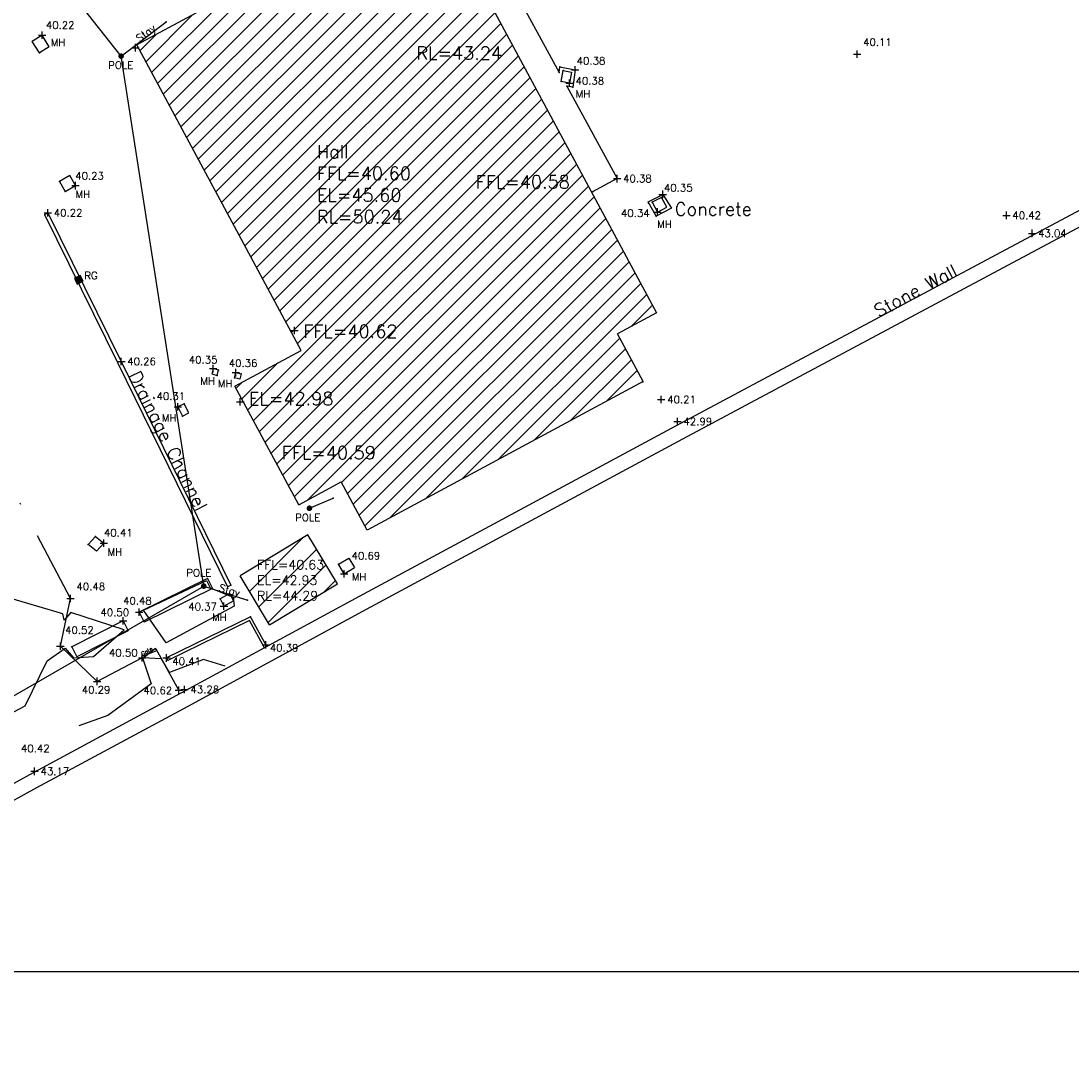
# Model space of a CAD drawing. Header units: metres. Extents: x 514577 to 515059, y 790252 to 790648.
# Tile 18 of 26: x 514904 to 514960, y 790395 to 790451. Entities that reach past the tile are written whole.
import ezdxf
from ezdxf.enums import TextEntityAlignment as Align

# ---------------------------------------------------------------- set-up
doc = ezdxf.new("R2010")
doc.units = ezdxf.units.M
doc.header["$LTSCALE"] = 0.3
for name, pattern in [('0', [48, 16, 16, 16]), ('4', [25.4, 12.7, -6.35, 0, -6.35]), ('PHANTOM', [63.5, 31.75, -6.35, 6.35, -6.35, 6.35, -6.35])]:
    doc.linetypes.add(name, pattern=pattern)
doc.layers.get('0').update_dxf_attribs({"linetype": 'CONTINUOUS'})
for name, color, linetype in [('BUILDING', 1, '0'), ('BUILDING_PNTS', 7, 'CONTINUOUS'), ('CONCRETE', 4, '0'), ('CONCRETE_PNTS', 7, 'CONTINUOUS'), ('CONTOURS', 14, 'CONTINUOUS'), ('FENCE', 4, '4'), ('FENCE_PNTS', 7, 'CONTINUOUS'), ('FENCEMARK', 4, 'CONTINUOUS'), ('GRID', 9, 'CONTINUOUS'), ('HATCH', 242, 'CONTINUOUS'), ('LEVEL_PNTS', 7, 'CONTINUOUS'), ('LINETXT', 7, 'CONTINUOUS'), ('OVERHEADCABLES', 242, 'PHANTOM'), ('PNTTXT', 7, 'CONTINUOUS'), ('SERVICE', 7, 'CONTINUOUS'), ('SERVICE_PNTS', 7, 'CONTINUOUS'), ('SERVICES', 7, '0'), ('SERVICES_PNTS', 7, 'CONTINUOUS'), ('TEXT', 7, '0'), ('WALL', 4, 'CONTINUOUS'), ('WALL_PNTS', 7, 'CONTINUOUS')]:
    doc.layers.add(name, color=color, linetype=linetype)
doc.styles.add('NORMAL', font='romans.shx')
doc.styles.add('PTXT', font='romans')
doc.styles.get("Standard").update_dxf_attribs({"font": 'romantic.ttf', "height": 1})

# ---------------------------------------------------------------- blocks, each defined once
blk = doc.blocks.new('SPT9')
at = {"color": 0, "linetype": 'Continuous'}
for p, q in [((-0.5, 0), (0.5, 0)), ((0, -0.5), (0, 0.5))]:
    blk.add_line(p, q, dxfattribs=at)
blk = doc.blocks.new('GATE BLOCK')
at = {"layer": 'FENCE', "linetype": '0'}
blk.add_lwpolyline([(0, 0.2), (2.77, -0.2), (2.77, 0.2), (0, -0.2)], close=True, dxfattribs=at)
at = {"layer": 'FENCE', "color": 7, "style": 'NORMAL'}
blk.add_text('Gate', height=0.7, dxfattribs=at).set_placement((0.18, 0.2))
blk = doc.blocks.new('SPT3')
at = {"color": 0, "linetype": 'ByBlock', "const_width": 0.25, "flags": 128}
blk.add_lwpolyline([(-0.125, 0, 1), (0.125, 0, 1)], format="xyb", close=True, dxfattribs=at)
blk = doc.blocks.new('INLET2')
at = {"color": 0}
for p, q in [((-0.42, 0.3), (0.42, 0.3)), ((-0.42, 0.15), (0.42, 0.15)), ((-0.42, 0), (0.42, 0)), ((-0.42, -0.15), (0.42, -0.15)), ((-0.42, -0.3), (0.42, -0.3))]:
    blk.add_line(p, q, dxfattribs=at)
for points in [[(-0.5, 0.5), (-0.5, -0.5), (0.5, -0.5), (0.5, 0.5)], [(-0.42, 0.42), (-0.42, -0.42), (0.42, -0.42), (0.42, 0.42)]]:
    blk.add_lwpolyline(points, close=True, dxfattribs=at)
blk.add_circle((0, 0), 0.000333, dxfattribs=at)
blk = doc.blocks.new('SPT10')
at = {"color": 0, "linetype": 'Continuous'}
blk.add_line((0, 0), (0, 0), dxfattribs=at)
blk.add_line((0, 0), (0, 0), dxfattribs=at)

msp = doc.modelspace()

# ---------------------------------------------------------------- hatches: boundary and pattern name
at = {"layer": 'HATCH'}
h = msp.add_hatch(dxfattribs=at)
h.set_pattern_fill('ANSI31', color=256, scale=0.2)
h.paths.add_polyline_path([(514927.158, 790455.707), (514923.484, 790453.73), (514922.049, 790456.395), (514910.037, 790449.93), (514918.895, 790433.47), (514915.325, 790431.549), (514918.767, 790425.154), (514921.051, 790426.383), (514922.446, 790423.791), (514937.308, 790431.789), (514935.92, 790434.368), (514938.031, 790435.504)])
h.paths.add_polyline_path([(514915.895, 790430.352), (514921.079, 790430.352), (514921.079, 790431.402), (514915.895, 790431.402)], flags=25)
h.paths.add_polyline_path([(514917.67, 790427.434), (514923.387, 790427.434), (514923.387, 790428.484), (514917.67, 790428.484)], flags=24)
h.paths.add_polyline_path([(514918.833, 790433.979), (514924.583, 790433.979), (514924.583, 790435.029), (514918.833, 790435.029)], flags=24)
h.paths.add_polyline_path([(514928.118, 790442.028), (514933.868, 790442.028), (514933.868, 790443.078), (514928.118, 790443.078)], flags=24)
h.paths.add_polyline_path([(514924.918, 790448.963), (514930.201, 790448.963), (514930.201, 790450.013), (514924.918, 790450.013)], flags=24)
h.paths.add_polyline_path([(514919.557, 790440.146), (514925.307, 790440.146), (514925.307, 790444.696), (514919.557, 790444.696)], flags=24)
h = msp.add_hatch(dxfattribs=at)
h.set_pattern_fill('ANSI31', color=256, scale=0.3)
h.paths.add_polyline_path([(514919.257, 790423.537), (514918.354, 790422.992), (514918.354, 790422.865), (514918.144, 790422.865), (514915.62, 790421.341), (514915.62, 790421.291), (514917.193, 790418.686), (514920.852, 790420.896)])
h.paths.add_polyline_path([(514916.383, 790419.88), (514920.491, 790419.88), (514920.491, 790422.297), (514916.383, 790422.297)], flags=25)

# ---------------------------------------------------------------- linework, layer by layer
at = {"layer": 'BUILDING'}
for points, elevation in [([(514922.049, 790456.395), (514910.037, 790449.93)], 40.167), ([(514927.158, 790455.707), (514938.031, 790435.504)], 40.423), ([(514918.895, 790433.47), (514910.037, 790449.93)], 40.188), ([(514938.031, 790435.504), (514935.92, 790434.368)], 40.307), ([(514937.308, 790431.789), (514935.92, 790434.368)], 40.189), ([(514915.321, 790431.547), (514918.895, 790433.47)], 40.359), ([(514937.308, 790431.789), (514922.446, 790423.791)], 40.189), ([(514918.767, 790425.154), (514915.325, 790431.549)], 40.398), ([(514918.767, 790425.154), (514921.051, 790426.383)], 40.398), ([(514922.446, 790423.791), (514921.051, 790426.383)], 40.171), ([(514919.257, 790423.537), (514915.598, 790421.327)], 40.347), ([(514920.852, 790420.896), (514919.257, 790423.537)], 40.347), ([(514917.193, 790418.686), (514915.598, 790421.327)], 40.365), ([(514917.193, 790418.686), (514920.852, 790420.896)], 40.365)]:
    msp.add_lwpolyline(points, dxfattribs=dict(at, elevation=elevation))
at = {"layer": 'BUILDING_PNTS'}
for p in [(514909.964, 790449.781, 45.596), (514958.256, 790439.778, 43.036), (514918.537, 790434.55, 40.62), (514915.613, 790430.695, 42.978), (514939.161, 790429.647, 42.987), (514912.607, 790415.199, 43.276), (514904.533, 790410.792, 43.174)]:
    msp.add_point(p, dxfattribs=at)
at = {"layer": 'CONCRETE', "color": 0, "elevation": 40.222}
msp.add_lwpolyline([(514905.066, 790440.794), (514905.245, 790440.883)], dxfattribs=at)
at = {"layer": 'CONCRETE', "elevation": 40.379}
msp.add_lwpolyline([(514914.926, 790420.729), (514915.105, 790420.818)], dxfattribs=at)
at = {"layer": 'CONCRETE'}
for points in [[(514922.802, 790454.996, 40.385), (514927.763, 790457.685, 40.371), (514932.779, 790448.45, 40.377), (514932.819, 790448.747, 40.374), (514933.653, 790448.592, 40.378), (514933.518, 790447.651, 40.384), (514933.2, 790447.705, 40.37), (514935.904, 790442.726, 40.38), (514934.537, 790441.997, 40.438)], [(514905.066, 790440.794, 40.222), (514909.023, 790432.791, 40.26), (514914.926, 790420.73, 40.379)], [(514905.245, 790440.883, 40.222), (514909.202, 790432.879, 40.26), (514915.105, 790420.818, 40.379)]]:
    msp.add_polyline3d(points, dxfattribs=at)
at = {"layer": 'CONCRETE', "color": 7}
msp.add_polyline3d([(514938.01, 790440.7, 40.347), (514937.574, 790441.48, 40.343), (514938.36, 790441.879, 40.346), (514938.827, 790441.144, 40.346)], close=True, dxfattribs=at)
at = {"layer": 'CONCRETE_PNTS'}
for p in [(514932.819, 790448.747, 40.374), (514933.653, 790448.592, 40.378), (514932.779, 790448.45, 40.377), (514933.2, 790447.705, 40.37), (514933.518, 790447.651, 40.384), (514935.904, 790442.726, 40.38), (514934.609, 790442.036, 40.435), (514938.36, 790441.879, 40.346), (514937.592, 790441.412, 40.343), (514905.245, 790440.883, 40.222), (514938.01, 790440.7, 40.347), (514909.202, 790432.879, 40.26), (514915.105, 790420.818, 40.379)]:
    msp.add_point(p, dxfattribs=at)
at = {"layer": 'CONTOURS', "elevation": 40.5}
for points in [[(514898.211, 790415.982), (514901.379, 790414.043), (514902.774, 790413.66), (514904.027, 790414.323), (514905.205, 790416.747), (514906.18, 790417.419), (514906.624, 790416.898), (514907.702, 790416.977), (514909.356, 790418.407), (514906.486, 790419.351), (514906.118, 790418.93), (514906.049, 790419.27), (514902.439, 790420.337), (514899.106, 790421.705)], [(514914.793, 790416.46), (514913.637, 790416.815), (514911.798, 790416.122), (514911.365, 790416.851), (514910.343, 790416.901), (514910.813, 790415.501), (514908.486, 790413.804), (514906.915, 790413.248)]]:
    msp.add_lwpolyline(points, dxfattribs=at)
msp.add_lwpolyline([(514915.282, 790419.691), (514911.613, 790417.709), (514910.405, 790419.469), (514913.792, 790421.077), (514913.989, 790420.675), (514915.227, 790420.173), (514915.282, 790419.691)], close=True, dxfattribs=at)
at = {"layer": 'FENCE'}
for points in [[(514910.327, 790416.915, 40.499), (514907.905, 790415.639, 40.292), (514905.919, 790417.541, 40.518), (514906.468, 790420.11, 40.484), (514901.087, 790430.274, 40.398), (514895.6, 790440.617, 40.322)], [(514912.296, 790415.16, 40.619), (514911.084, 790417.366, 40.462)]]:
    msp.add_polyline3d(points, dxfattribs=at)
at = {"layer": 'FENCE_PNTS'}
for p in [(514906.468, 790420.11, 40.484), (514905.919, 790417.541, 40.518), (514910.323, 790416.915, 40.499), (514910.327, 790416.915, 40.499), (514907.905, 790415.639, 40.292), (514912.296, 790415.16, 40.619)]:
    msp.add_point(p, dxfattribs=at)
at = {"layer": 'GRID'}
msp.add_line((514577.295, 790400), (515059.151, 790400), dxfattribs=at)
at = {"layer": 'LEVEL_PNTS'}
msp.add_point((514948.833, 790449.437, 40.11), dxfattribs=at)
at = {"layer": 'OVERHEADCABLES', "linetype": '0'}
msp.add_lwpolyline([(514790.008, 790352.091), (514828.961, 790371.967), (514851.61, 790386.397), (514874.138, 790397.973), (514913.643, 790420.769), (514909.192, 790449.326), (514887.709, 790476.509), (514878.954, 790491.245), (514864.12, 790526.219)], dxfattribs=at)
at = {"layer": 'SERVICE', "color": 7}
for points in [[(514909.193, 790449.325, 40.211), (514911.625, 790451.183, 40.223)], [(514919.34, 790424.968, 40.203), (514920.608, 790425.508, 40.369)], [(514913.642, 790420.769, 40.754), (514915.992, 790420.008, 40.334)]]:
    msp.add_polyline3d(points, dxfattribs=at)
at = {"layer": 'SERVICE_PNTS'}
for p in [(514911.625, 790451.183, 40.223), (514909.193, 790449.325, 40.211), (514920.608, 790425.508, 40.369), (514919.34, 790424.968, 40.203), (514913.642, 790420.769, 40.754), (514915.992, 790420.008, 40.334)]:
    msp.add_point(p, dxfattribs=at)
at = {"layer": 'SERVICES'}
for points, elevation in [([(514904.94, 790450.452), (514904.407, 790450.122)], 40.22), ([(514905.323, 790449.833), (514904.94, 790450.452)], 40.22), ([(514904.79, 790449.503), (514904.407, 790450.122)], 40.208), ([(514905.323, 790449.833), (514904.796, 790449.507)], 40.22)]:
    msp.add_lwpolyline(points, dxfattribs=dict(at, elevation=elevation))
at = {"layer": 'SERVICES', "flags": 128}
for points in [[(514933.338, 790447.871), (514932.885, 790447.96), (514932.992, 790448.555), (514933.445, 790448.467)], [(514905.879, 790442.579), (514906.183, 790442.036), (514906.74, 790442.349), (514906.436, 790442.893)], [(514938.299, 790441.718), (514937.801, 790441.457), (514938.079, 790440.928), (514938.577, 790441.189)], [(514914.363, 790432.123), (514914.44, 790432.403), (514914.153, 790432.488), (514914.075, 790432.209)], [(514915.299, 790431.985), (514915.372, 790432.272), (514915.655, 790432.204), (514915.582, 790431.917)], [(514912.595, 790430.6), (514912.244, 790430.427), (514912.497, 790429.927), (514912.848, 790430.1)], [(514907.425, 790423.014), (514907.819, 790423.453), (514908.26, 790423.085), (514907.866, 790422.647)], [(514914.527, 790420.093), (514914.733, 790419.696), (514915.253, 790419.984), (514915.047, 790420.382)]]:
    msp.add_lwpolyline(points, close=True, dxfattribs=at)
at = {"layer": 'SERVICES'}
for points in [[(514920.897, 790421.946), (514921.465, 790422.284), (514921.768, 790421.774)], [(514921.2, 790421.436), (514921.768, 790421.774)]]:
    msp.add_lwpolyline(points, dxfattribs=at)
at = {"layer": 'SERVICES', "flags": 128}
msp.add_lwpolyline([(514921.2, 790421.436), (514920.897, 790421.946)], dxfattribs=at)
at = {"layer": 'SERVICES_PNTS'}
for p in [(514904.94, 790450.452, 40.22), (514904.413, 790450.126, 40.216), (514904.79, 790449.503, 40.208), (514909.192, 790449.326, 40.21), (514932.992, 790448.555, 40.375), (514932.885, 790447.96, 40.376), (514933.338, 790447.871, 40.377), (514905.879, 790442.579, 40.225), (514906.74, 790442.349, 40.228), (514906.183, 790442.036, 40.228), (514937.801, 790441.457, 40.353), (514938.299, 790441.718, 40.357), (514938.079, 790440.928, 40.342), (514906.91, 790437.277, 40.195), (514914.153, 790432.488, 40.347), (514914.44, 790432.403, 40.351), (514915.372, 790432.272, 40.359), (514915.655, 790432.204, 40.356), (514914.363, 790432.123, 40.354), (514915.299, 790431.985, 40.363), (514912.595, 790430.6, 40.323), (514912.244, 790430.427, 40.311), (514912.497, 790429.927, 40.314), (514919.335, 790424.967, 40.204), (514907.819, 790423.453, 40.411), (514908.26, 790423.085, 40.41), (514907.425, 790423.014, 40.429), (514920.897, 790421.946, 40.689), (514921.2, 790421.436, 40.693), (514913.643, 790420.769, 40.754), (514914.527, 790420.093, 40.368), (514914.733, 790419.696, 40.372), (514915.253, 790419.984, 40.359)]:
    msp.add_point(p, dxfattribs=at)
at = {"layer": 'WALL'}
for points, elevation in [([(514925.971, 790483.832), (514939.89, 790491.626), (514953.243, 790499.2), (514961.704, 790483.047), (514971.061, 790465.002), (514978.967, 790449.801), (514958.011, 790438.612), (514939.427, 790428.692), (514922.399, 790419.511), (514912.78, 790414.292), (514904.638, 790409.902), (514889.156, 790401.346), (514865.879, 790388.643), (514851.092, 790380.635), (514833.728, 790371.233), (514809.039, 790357.853), (514788.682, 790346.809), (514781.208, 790342.728), (514765.756, 790370.997)], 38.965), ([(514913.843, 790421.182), (514914.107, 790420.643)], 40.413), ([(514910.162, 790419.371), (514910.427, 790418.833)], 40.481), ([(514909.301, 790418.901), (514909.572, 790418.366)], 40.496), ([(514906.531, 790417.5), (514906.802, 790416.965)], 40.539), ([(514911.639, 790416.9), (514911.705, 790416.765)], 40.412)]:
    msp.add_lwpolyline(points, dxfattribs=dict(at, elevation=elevation))
at = {"layer": 'WALL', "color": 4}
for points in [[(514926.362, 790483.134, 39.6), (514940.283, 790490.929, 39.914), (514952.918, 790498.096, 40.231), (514960.994, 790482.677, 40.084), (514970.351, 790464.633, 40.518), (514977.892, 790450.134, 40.593), (514957.635, 790439.318, 40.417), (514939.049, 790429.397, 40.213), (514922.019, 790420.215, 40.312), (514912.4, 790414.995, 40.554), (514904.255, 790410.604, 40.424), (514888.771, 790402.047, 40.299), (514865.497, 790389.346, 40.224), (514850.711, 790381.339, 40.278), (514833.347, 790371.937, 40.282), (514808.641, 790358.547, 45.46)], [(514913.843, 790421.182, 40.413), (514910.162, 790419.371, 40.481)], [(514914.107, 790420.643, 40.413), (514910.427, 790418.833, 40.481)], [(514909.301, 790418.901, 40.496), (514906.531, 790417.5, 40.539)], [(514917.045, 790417.516, 40.397), (514916.166, 790419.11, 40.363), (514911.639, 790416.9, 40.412)], [(514916.914, 790417.445, 40.397), (514916.104, 790418.913, 40.363), (514911.705, 790416.765, 40.412)], [(514909.572, 790418.366, 40.496), (514906.802, 790416.965, 40.539)]]:
    msp.add_polyline3d(points, dxfattribs=at)
at = {"layer": 'WALL_PNTS'}
for p in [(514956.872, 790440.747, 40.417), (514938.283, 790430.824, 40.213), (514913.843, 790421.182, 40.413), (514910.162, 790419.371, 40.481), (514909.301, 790418.901, 40.496), (514916.166, 790419.11, 40.363), (514906.531, 790417.5, 40.539), (514916.995, 790417.607, 40.395), (514911.639, 790416.9, 40.412)]:
    msp.add_point(p, dxfattribs=at)

# ---------------------------------------------------------------- block references
at = {"layer": 'BUILDING_PNTS', "color": 7, "xscale": 0.4, "yscale": 0.4, "zscale": 0.4}
for p in [(514909.964, 790449.781, 45.596), (514915.613, 790430.695, 42.978)]:
    msp.add_blockref('SPT9', p, dxfattribs=at)
at = {"layer": 'BUILDING_PNTS', "color": 1, "xscale": 0.4, "yscale": 0.4, "zscale": 0.4}
for p in [(514958.256, 790439.778, 43.036), (514918.537, 790434.55, 40.62), (514939.161, 790429.647, 42.987), (514912.607, 790415.199, 43.276), (514904.533, 790410.792, 43.174)]:
    msp.add_blockref('SPT9', p, dxfattribs=at)
at = {"layer": 'CONCRETE_PNTS', "color": 7, "xscale": 0.4, "yscale": 0.4, "zscale": 0.4}
for p in [(514933.653, 790448.592, 40.378), (514935.904, 790442.726, 40.38), (514938.36, 790441.879, 40.346), (514905.245, 790440.883, 40.222), (514909.202, 790432.879, 40.26)]:
    msp.add_blockref('SPT9', p, dxfattribs=at)
at = {"layer": 'FENCE_PNTS', "xscale": 0.4, "yscale": 0.4, "zscale": 0.4}
for p in [(514906.468, 790420.11, 40.484), (514905.919, 790417.541, 40.518), (514910.327, 790416.915, 40.499), (514907.905, 790415.639, 40.292), (514912.296, 790415.16, 40.619)]:
    msp.add_blockref('SPT9', p, dxfattribs=at)
at = {"layer": 'FENCEMARK', "color": 4, "xscale": 0.312051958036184, "yscale": 0.312051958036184, "zscale": 0.07098982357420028, "rotation": 30.72963468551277}
msp.add_blockref('GATE BLOCK', (514910.336, 790416.922, 40.464), dxfattribs=at)
at = {"layer": 'LEVEL_PNTS', "color": 7, "xscale": 0.4, "yscale": 0.4, "zscale": 0.4}
msp.add_blockref('SPT9', (514948.833, 790449.437, 40.11), dxfattribs=at)
at = {"layer": 'SERVICE_PNTS', "color": 7, "xscale": 0.001, "yscale": 0.001, "zscale": 0.001}
for p in [(514911.625, 790451.183, 40.223), (514909.193, 790449.325, 40.211), (514920.608, 790425.508, 40.369), (514919.34, 790424.968, 40.203), (514913.642, 790420.769, 40.754), (514915.992, 790420.008, 40.334)]:
    msp.add_blockref('SPT10', p, dxfattribs=at)
at = {"layer": 'SERVICES_PNTS', "xscale": 0.4, "yscale": 0.4, "zscale": 0.4}
for p in [(514904.94, 790450.452, 40.22), (514933.338, 790447.871, 40.377), (514906.74, 790442.349, 40.228), (514938.079, 790440.928, 40.342), (514914.153, 790432.488, 40.347), (514915.372, 790432.272, 40.359), (514912.244, 790430.427, 40.311), (514908.26, 790423.085, 40.41), (514921.2, 790421.436, 40.693), (514914.733, 790419.696, 40.372)]:
    msp.add_blockref('SPT9', p, dxfattribs=at)
at = {"layer": 'SERVICES_PNTS', "color": 7, "xscale": 0.6, "yscale": 0.6, "zscale": 0.6}
for p in [(514909.192, 790449.326, 40.21), (514919.335, 790424.967, 40.204), (514913.643, 790420.769, 40.754)]:
    msp.add_blockref('SPT3', p, dxfattribs=at)
at = {"layer": 'SERVICES_PNTS', "xscale": 0.35, "yscale": 0.35, "zscale": 0.35, "rotation": 25.92257796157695}
msp.add_blockref('INLET2', (514906.91, 790437.277, 40.195), dxfattribs=at)
at = {"layer": 'WALL_PNTS', "xscale": 0.4, "yscale": 0.4, "zscale": 0.4}
for p in [(514956.872, 790440.747, 40.417), (514938.283, 790430.824, 40.213), (514910.162, 790419.371, 40.481), (514909.301, 790418.901, 40.496), (514916.995, 790417.607, 40.395), (514911.639, 790416.9, 40.412)]:
    msp.add_blockref('SPT9', p, dxfattribs=at)

# ---------------------------------------------------------------- texts
at = {"layer": 'LINETXT'}
for rotation, p in [(297.8989, (514905.379, 790422.166)), (298.7928, (514911.892, 790415.895))]:
    msp.add_text('Fence', height=0.001, rotation=rotation, dxfattribs=at).set_placement(p, align=Align.TOP_CENTER)
at = {"layer": 'PNTTXT', "style": 'PTXT'}
for s, p in [('40.22', (514905.142, 790450.681)), ('40.11', (514949.155, 790449.759)), ('40.38', (514933.729, 790448.756)), ('POLE', (514908.499, 790448.518)), ('40.38', (514933.668, 790447.673)), ('40.23', (514906.722, 790442.552)), ('40.35', (514938.431, 790441.913)), ('40.34', (514936.116, 790440.547)), ('RG', (514907.209, 790437.181)), ('40.35', (514912.839, 790432.648)), ('40.36', (514914.992, 790432.467)), ('40.31', (514911.101, 790430.681)), ('POLE', (514918.568, 790424.144)), ('40.41', (514908.268, 790423.326)), ('40.69', (514921.605, 790422.087)), ('POLE', (514912.703, 790421.172)), ('40.48', (514906.79, 790420.432)), ('40.37', (514912.811, 790419.343)), ('40.52', (514906.177, 790418.082)), ('40.50', (514908.54, 790416.862)), ('40.29', (514907.073, 790414.865)), ('40.62', (514910.399, 790414.832))]:
    msp.add_text(s, height=0.4, dxfattribs=at).set_placement(p, align=Align.BOTTOM_LEFT)
for rotation, p in [(37.3806, (514910.261, 790449.973, 40.216)), (344.4481, (514914.395, 790420.395, 37.714))]:
    msp.add_text('Stay', height=0.4, rotation=rotation, dxfattribs=at).set_placement(p, align=Align.BOTTOM_LEFT)
for p in [(514905.402, 790450.262), (514933.677, 790447.491), (514906.735, 790442.088), (514938.06, 790440.471), (514913.462, 790432.025), (514914.399, 790431.882), (514911.386, 790430.032), (514908.463, 790422.809), (514921.613, 790421.469), (514914.091, 790419.293)]:
    msp.add_text('MH', height=0.4, dxfattribs=at).set_placement(p, align=Align.TOP_LEFT)
for s, p in [('40.38', (514936.226, 790442.726)), ('40.22', (514905.567, 790440.883)), ('40.42', (514957.194, 790440.747)), ('40.26', (514909.524, 790432.879)), ('40.21', (514938.605, 790430.824)), ('40.48', (514909.299, 790419.982)), ('40.50', (514908.081, 790419.357)), ('40.39', (514917.204, 790417.445)), ('40.41', (514911.951, 790416.72)), ('40.42', (514903.801, 790412.026))]:
    msp.add_text(s, height=0.4, dxfattribs=at).set_placement(p, align=Align.MIDDLE_LEFT)
at = {"layer": 'PNTTXT', "color": 1, "style": 'PTXT'}
for s, p in [('43.04', (514958.578, 790439.778)), ('42.99', (514939.483, 790429.647)), ('43.28', (514912.929, 790415.199)), ('43.17', (514904.855, 790410.792))]:
    msp.add_text(s, height=0.4, dxfattribs=at).set_placement(p, align=Align.MIDDLE_LEFT)
at = {"layer": 'TEXT', "attachment_point": 1, "style": 'NORMAL'}
for s, width, insert, char_height in [('RL=43.24', 12.66612, (514925.093, 790449.838), 0.7), ('Hall\\PFFL=40.60\\PEL=45.60\\PRL=50.24', 12.66612, (514919.732, 790444.521), 0.7), ('FFL=40.58', 12.66612, (514928.293, 790442.903), 0.7), ('Concrete', 10.58387, (514939.016, 790441.434), 0.7), ('FFL=40.62', 12.66612, (514919.008, 790434.854), 0.7), ('EL=42.98', 12.66612, (514916.07, 790431.227), 0.7), ('FFL=40.59', 12.66612, (514917.845, 790428.309), 0.7), ('FFL=40.63\\PEL=42.93\\PRL=44.29', 12.66612, (514916.508, 790422.172, 40.365), 0.5)]:
    msp.add_mtext_dynamic_manual_height_columns(s, width=width, gutter_width=5, heights=[0], dxfattribs=dict(at, insert=insert, char_height=char_height))
at = {"layer": 'TEXT', "char_height": 0.7, "attachment_point": 1, "style": 'NORMAL'}
for s, insert, rotation in [('Stone Wall', (514949.65, 790435.849, 40.333), 28.0931), ('Drainage Channel', (514910.197, 790432.441), 296.4214)]:
    msp.add_mtext_dynamic_manual_height_columns(s, width=10.58387, gutter_width=5, heights=[0], dxfattribs=dict(at, insert=insert, rotation=rotation))

doc.saveas('drawing.dxf')
